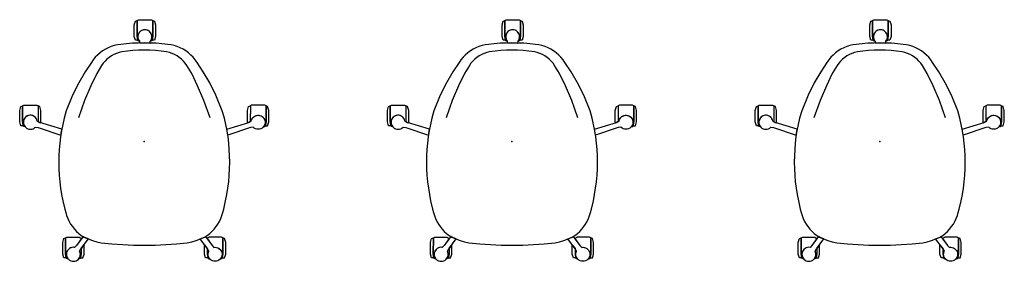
# Model space of a CAD drawing. Header units: metres. Extents: x -1.33 to 1.35, y -0.34 to 0.32.
import ezdxf

# ---------------------------------------------------------------- set-up
doc = ezdxf.new("R2010")
doc.units = ezdxf.units.M
doc.header["$MEASUREMENT"] = 0
doc.layers.get('0').update_dxf_attribs({"true_color": 0x000000})

# ---------------------------------------------------------------- blocks, each defined once
blk = doc.blocks.new('91398350-bda8-4a8c-9f3f-769e1e504399')
for points in [[(-0.8486, 0.2001, 0), (-0.8487, 0.2003, 0), (-0.8537, 0.2075, 0), (-0.8593, 0.2143, 0), (-0.8654, 0.2206, 0), (-0.8721, 0.2264, 0), (-0.8792, 0.2316, 0), (-0.8866, 0.2363, 0), (-0.8945, 0.2403, 0), (-0.9026, 0.2436, 0), (-0.911, 0.2463, 0), (-0.9196, 0.2482, 0), (-0.9283, 0.2495, 0), (-0.9443, 0.2512, 0), (-0.9603, 0.2525, 0), (-0.9763, 0.2532, 0), (-0.9924, 0.2535, 0), (-0.9924, 0.2535, 0), (-1.0085, 0.2532, 0), (-1.0245, 0.2525, 0), (-1.0405, 0.2512, 0), (-1.0565, 0.2495, 0), (-1.0565, 0.2495, 0), (-1.0652, 0.2482, 0), (-1.0738, 0.2463, 0), (-1.0822, 0.2436, 0), (-1.0903, 0.2403, 0), (-1.0982, 0.2363, 0), (-1.1056, 0.2316, 0), (-1.1127, 0.2264, 0), (-1.1194, 0.2206, 0), (-1.1255, 0.2143, 0), (-1.1311, 0.2075, 0), (-1.1361, 0.2003, 0), (-1.1362, 0.2001, 0), (-1.1529, 0.1744, 0), (-1.1705, 0.1453, 0), (-1.1873, 0.1116, 0), (-1.2047, 0.0688, 0), (-1.2103, 0.0486, 0), (-1.2104, 0.0484, 0), (-1.2142, 0.0317, 0), (-1.2175, 0.0148, 0), (-1.2202, -0.0021, 0), (-1.2222, -0.0191, 0), (-1.2237, -0.0362, 0), (-1.2246, -0.0533, 0), (-1.2249, -0.0704, 0), (-1.2249, -0.071, 0), (-1.2246, -0.0886, 0), (-1.2236, -0.1063, 0), (-1.2221, -0.1239, 0), (-1.2199, -0.1414, 0), (-1.217, -0.1588, 0), (-1.2136, -0.1761, 0), (-1.2086, -0.1983, 0), (-1.2057, -0.2078, 0), (-1.2057, -0.2079, 0), (-1.2034, -0.2161, 0), (-1.2004, -0.2241, 0), (-1.1968, -0.2318, 0), (-1.1926, -0.2392, 0), (-1.1878, -0.2462, 0), (-1.1825, -0.2528, 0), (-1.1766, -0.259, 0), (-1.1703, -0.2647, 0), (-1.1635, -0.2698, 0), (-1.1563, -0.2744, 0), (-1.145, -0.2793, 0), (-1.1333, -0.2836, 0), (-1.1215, -0.2873, 0), (-1.1094, -0.2902, 0), (-1.0802, -0.293, 0), (-1.051, -0.295, 0), (-1.0217, -0.2962, 0), (-0.9924, -0.2966, 0), (-0.9924, -0.2966, 0), (-0.9631, -0.2962, 0), (-0.9338, -0.295, 0), (-0.9046, -0.293, 0), (-0.8754, -0.2902, 0), (-0.8754, -0.2902, 0), (-0.8633, -0.2873, 0), (-0.8515, -0.2836, 0), (-0.8398, -0.2793, 0), (-0.8284, -0.2744, 0), (-0.8213, -0.2698, 0), (-0.8145, -0.2647, 0), (-0.8082, -0.259, 0), (-0.8023, -0.2528, 0), (-0.797, -0.2462, 0), (-0.7922, -0.2392, 0), (-0.788, -0.2318, 0), (-0.7844, -0.2241, 0), (-0.7814, -0.2161, 0), (-0.7791, -0.2079, 0), (-0.7762, -0.1983, 0), (-0.7712, -0.1761, 0), (-0.7678, -0.1588, 0), (-0.7649, -0.1414, 0), (-0.7627, -0.1239, 0), (-0.7612, -0.1063, 0), (-0.7602, -0.0886, 0), (-0.7599, -0.071, 0), (-0.7599, -0.0704, 0), (-0.7602, -0.0533, 0), (-0.7611, -0.0362, 0), (-0.7626, -0.0191, 0), (-0.7646, -0.0021, 0), (-0.7673, 0.0148, 0), (-0.7706, 0.0317, 0), (-0.7744, 0.0484, 0), (-0.7745, 0.0486, 0), (-0.7801, 0.0688, 0), (-0.7974, 0.1116, 0), (-0.8143, 0.1453, 0), (-0.8319, 0.1744, 0), (-0.8486, 0.2001, 0)], [(-0.8132, 0.0501, 0), (-0.8301, 0.0971, 0), (-0.8473, 0.1365, 0), (-0.8632, 0.1705, 0), (-0.8764, 0.1923, 0), (-0.8807, 0.1984, 0), (-0.8857, 0.2042, 0), (-0.8911, 0.2094, 0), (-0.897, 0.2142, 0), (-0.9033, 0.2183, 0), (-0.9099, 0.2219, 0), (-0.9169, 0.2249, 0), (-0.9241, 0.2272, 0), (-0.9315, 0.2288, 0), (-0.9466, 0.2311, 0), (-0.9618, 0.2327, 0), (-0.9771, 0.2337, 0), (-0.9924, 0.234, 0), (-1.0077, 0.2337, 0), (-1.023, 0.2327, 0), (-1.0382, 0.2311, 0), (-1.0533, 0.2288, 0), (-1.0607, 0.2272, 0), (-1.0679, 0.2249, 0), (-1.0748, 0.2219, 0), (-1.0815, 0.2183, 0), (-1.0878, 0.2142, 0), (-1.0937, 0.2094, 0), (-1.0991, 0.2042, 0), (-1.1041, 0.1984, 0), (-1.1084, 0.1923, 0), (-1.1216, 0.1705, 0), (-1.1375, 0.1365, 0), (-1.1547, 0.0971, 0), (-1.1716, 0.0501, 0)]]:
    blk.add_polyline3d(points)
blk = doc.blocks.new('2607562f-0e40-45d6-8343-63c94d6a8ee3')
for points in [[(-1.0051, 0.2533, 0), (-0.9924, 0.2535, 0), (-0.9924, 0.2535, 0), (-0.9762, 0.2532, 0), (-0.9761, 0.2532, 0), (-0.976, 0.258, 0), (-0.9739, 0.2611, 0), (-0.9724, 0.2645, 0), (-0.9717, 0.2682, 0), (-0.9717, 0.2719, 0), (-0.9724, 0.2756, 0), (-0.9738, 0.279, 0), (-0.9758, 0.2821, 0), (-0.9784, 0.2848, 0), (-0.9815, 0.2869, 0), (-0.9849, 0.2883, 0), (-0.9886, 0.2891, 0), (-0.9923, 0.2891, 0), (-0.996, 0.2884, 0), (-0.9994, 0.287, 0), (-1.0025, 0.285, 0), (-1.0052, 0.2823, 0), (-1.0073, 0.2793, 0), (-1.0087, 0.2758, 0), (-1.0095, 0.2721, 0), (-1.0095, 0.2684, 0), (-1.0088, 0.2647, 0), (-1.0074, 0.2613, 0), (-1.0053, 0.2582, 0), (-1.0051, 0.2533, 0)], [(-1.2195, 0.0026, 0), (-1.2167, 0.0192, 0), (-1.2767, 0.0375, 0), (-1.2834, 0.0408, 0), (-1.2844, 0.0445, 0), (-1.2861, 0.0479, 0), (-1.2885, 0.0509, 0), (-1.2914, 0.0534, 0), (-1.2947, 0.0552, 0), (-1.2983, 0.0563, 0), (-1.3021, 0.0567, 0), (-1.3058, 0.0564, 0), (-1.3094, 0.0553, 0), (-1.3127, 0.0535, 0), (-1.3156, 0.0512, 0), (-1.3179, 0.0483, 0), (-1.3197, 0.045, 0), (-1.3208, 0.0414, 0), (-1.3211, 0.0377, 0), (-1.3208, 0.034, 0), (-1.3197, 0.0304, 0), (-1.3179, 0.0272, 0), (-1.3156, 0.0243, 0), (-1.3127, 0.0219, 0), (-1.3094, 0.0202, 0), (-1.3058, 0.0191, 0), (-1.3021, 0.0187, 0), (-1.2984, 0.0191, 0), (-1.2948, 0.0202, 0), (-1.2916, 0.0219, 0), (-1.2887, 0.0243, 0), (-1.2812, 0.0232, 0), (-1.2195, 0.0026, 0)], [(-0.7653, 0.0026, 0), (-0.7681, 0.0192, 0), (-0.7081, 0.0375, 0), (-0.7014, 0.0408, 0), (-0.7004, 0.0445, 0), (-0.6987, 0.0479, 0), (-0.6963, 0.0509, 0), (-0.6934, 0.0534, 0), (-0.6901, 0.0552, 0), (-0.6864, 0.0563, 0), (-0.6827, 0.0567, 0), (-0.6789, 0.0564, 0), (-0.6754, 0.0553, 0), (-0.6721, 0.0535, 0), (-0.6692, 0.0512, 0), (-0.6669, 0.0483, 0), (-0.6651, 0.045, 0), (-0.664, 0.0414, 0), (-0.6637, 0.0377, 0), (-0.664, 0.034, 0), (-0.6651, 0.0304, 0), (-0.6669, 0.0272, 0), (-0.6692, 0.0243, 0), (-0.6721, 0.0219, 0), (-0.6754, 0.0202, 0), (-0.6789, 0.0191, 0), (-0.6827, 0.0187, 0), (-0.6864, 0.0191, 0), (-0.6899, 0.0202, 0), (-0.6932, 0.0219, 0), (-0.6961, 0.0243, 0), (-0.7036, 0.0232, 0), (-0.7653, 0.0026, 0)], [(-1.1442, -0.2796, 0), (-1.1563, -0.2744, 0), (-1.1589, -0.2729, 0), (-1.1767, -0.2974, 0), (-1.182, -0.3027, 0), (-1.1851, -0.3024, 0), (-1.1888, -0.3028, 0), (-1.1923, -0.3039, 0), (-1.1956, -0.3056, 0), (-1.1985, -0.308, 0), (-1.2009, -0.3109, 0), (-1.2026, -0.3141, 0), (-1.2037, -0.3177, 0), (-1.2041, -0.3214, 0), (-1.2037, -0.3251, 0), (-1.2026, -0.3287, 0), (-1.2009, -0.332, 0), (-1.1985, -0.3348, 0), (-1.1956, -0.3372, 0), (-1.1923, -0.339, 0), (-1.1888, -0.34, 0), (-1.1851, -0.3404, 0), (-1.1813, -0.34, 0), (-1.1778, -0.339, 0), (-1.1745, -0.3372, 0), (-1.1716, -0.3348, 0), (-1.1693, -0.332, 0), (-1.1675, -0.3287, 0), (-1.1664, -0.3251, 0), (-1.1661, -0.3214, 0), (-1.1663, -0.3185, 0), (-1.167, -0.3156, 0), (-1.1681, -0.3129, 0), (-1.1646, -0.3063, 0), (-1.1442, -0.2796, 0)], [(-0.8406, -0.2796, 0), (-0.8284, -0.2744, 0), (-0.8259, -0.2729, 0), (-0.8081, -0.2974, 0), (-0.8028, -0.3027, 0), (-0.7997, -0.3024, 0), (-0.796, -0.3028, 0), (-0.7925, -0.3039, 0), (-0.7892, -0.3056, 0), (-0.7863, -0.308, 0), (-0.7839, -0.3109, 0), (-0.7822, -0.3141, 0), (-0.7811, -0.3177, 0), (-0.7807, -0.3214, 0), (-0.7811, -0.3251, 0), (-0.7822, -0.3287, 0), (-0.7839, -0.332, 0), (-0.7863, -0.3348, 0), (-0.7892, -0.3372, 0), (-0.7925, -0.339, 0), (-0.796, -0.34, 0), (-0.7997, -0.3404, 0), (-0.8034, -0.34, 0), (-0.807, -0.339, 0), (-0.8103, -0.3372, 0), (-0.8132, -0.3348, 0), (-0.8155, -0.332, 0), (-0.8173, -0.3287, 0), (-0.8184, -0.3251, 0), (-0.8187, -0.3214, 0), (-0.8185, -0.3185, 0), (-0.8178, -0.3156, 0), (-0.8167, -0.3129, 0), (-0.8202, -0.3063, 0), (-0.8406, -0.2796, 0)]]:
    blk.add_polyline3d(points)
blk.add_point((-0.9924, -0.0146))
blk = doc.blocks.new('131cb4be-c231-409b-8c81-676a4a21ac2b')
for points in [[(0.9881, 0.2718, 0), (0.9898, 0.2609, 0), (0.9899, 0.2605, 0), (0.9836, 0.2606, 0), (0.9805, 0.271, 0), (0.9805, 0.3025, 0), (0.9836, 0.3129, 0), (0.9881, 0.3146, 0), (0.9881, 0.2718, 0)], [(0.9881, 0.2718, 0), (0.9881, 0.3146, 0), (0.9916, 0.3166, 0), (1.0272, 0.3166, 0), (1.0307, 0.3146, 0), (1.0307, 0.2719, 0), (1.0291, 0.2609, 0), (1.028, 0.2589, 0), (1.0252, 0.258, 0), (1.024, 0.258, 0), (1.026, 0.261, 0), (1.0275, 0.2643, 0), (1.0283, 0.2677, 0), (1.0284, 0.2713, 0), (1.0278, 0.2748, 0), (1.0266, 0.2782, 0), (1.0248, 0.2813, 0), (1.0225, 0.284, 0), (1.0197, 0.2862, 0), (1.0165, 0.2878, 0), (1.013, 0.2888, 0), (1.0095, 0.2892, 0), (1.0059, 0.2889, 0), (1.0025, 0.2879, 0), (0.9993, 0.2863, 0), (0.9965, 0.2841, 0), (0.9941, 0.2814, 0), (0.9923, 0.2784, 0), (0.991, 0.275, 0), (0.9905, 0.2715, 0), (0.9905, 0.2679, 0), (0.9913, 0.2644, 0), (0.9927, 0.2611, 0), (0.9947, 0.2582, 0), (0.9932, 0.2581, 0), (0.9909, 0.2589, 0), (0.9898, 0.2609, 0), (0.9881, 0.2718, 0)], [(1.0289, 0.2606, 0), (1.0291, 0.2609, 0), (1.0307, 0.2719, 0), (1.0307, 0.3146, 0), (1.0353, 0.3129, 0), (1.0384, 0.3025, 0), (1.0384, 0.271, 0), (1.0353, 0.2607, 0), (1.0289, 0.2606, 0)], [(0.6766, 0.0394, 0), (0.6782, 0.0285, 0), (0.6784, 0.0281, 0), (0.672, 0.0282, 0), (0.6689, 0.0386, 0), (0.6689, 0.0701, 0), (0.672, 0.0804, 0), (0.6766, 0.0821, 0), (0.6766, 0.0394, 0)], [(0.6782, 0.0285, 0), (0.6766, 0.0394, 0), (0.6766, 0.0821, 0), (0.68, 0.0841, 0), (0.7157, 0.0841, 0), (0.7192, 0.0821, 0), (0.7192, 0.0396, 0), (0.7166, 0.0408, 0), (0.7157, 0.0442, 0), (0.7142, 0.0474, 0), (0.7121, 0.0503, 0), (0.7096, 0.0527, 0), (0.7066, 0.0546, 0), (0.7033, 0.0559, 0), (0.6999, 0.0566, 0), (0.6963, 0.0567, 0), (0.6929, 0.056, 0), (0.6896, 0.0548, 0), (0.6865, 0.053, 0), (0.6839, 0.0506, 0), (0.6818, 0.0478, 0), (0.6802, 0.0447, 0), (0.6792, 0.0413, 0), (0.6789, 0.0378, 0), (0.6792, 0.0343, 0), (0.6801, 0.0309, 0), (0.6817, 0.0277, 0), (0.6838, 0.0249, 0), (0.6793, 0.0265, 0), (0.6782, 0.0285, 0)], [(0.7237, 0.0804, 0), (0.7192, 0.0821, 0), (0.7192, 0.0396, 0), (0.7233, 0.0375, 0), (0.7262, 0.0366, 0), (0.7268, 0.0385, 0), (0.7268, 0.0701, 0), (0.7237, 0.0804, 0)], [(1.2915, 0.0804, 0), (1.2961, 0.0821, 0), (1.296, 0.0396, 0), (1.2919, 0.0375, 0), (1.289, 0.0366, 0), (1.2884, 0.0385, 0), (1.2884, 0.0701, 0), (1.2915, 0.0804, 0)], [(1.337, 0.0285, 0), (1.3387, 0.0394, 0), (1.3387, 0.0821, 0), (1.3352, 0.0841, 0), (1.2995, 0.0841, 0), (1.2961, 0.0821, 0), (1.296, 0.0396, 0), (1.2986, 0.0408, 0), (1.2995, 0.0442, 0), (1.301, 0.0474, 0), (1.3031, 0.0503, 0), (1.3057, 0.0527, 0), (1.3086, 0.0546, 0), (1.3119, 0.0559, 0), (1.3153, 0.0566, 0), (1.3189, 0.0567, 0), (1.3223, 0.056, 0), (1.3256, 0.0548, 0), (1.3287, 0.053, 0), (1.3313, 0.0506, 0), (1.3334, 0.0478, 0), (1.335, 0.0447, 0), (1.336, 0.0413, 0), (1.3363, 0.0378, 0), (1.336, 0.0343, 0), (1.3351, 0.0309, 0), (1.3335, 0.0277, 0), (1.3314, 0.0249, 0), (1.3359, 0.0265, 0), (1.337, 0.0285, 0)], [(1.3387, 0.0394, 0), (1.337, 0.0285, 0), (1.3368, 0.0281, 0), (1.3432, 0.0282, 0), (1.3463, 0.0386, 0), (1.3463, 0.0701, 0), (1.3432, 0.0804, 0), (1.3387, 0.0821, 0), (1.3387, 0.0394, 0)], [(0.7936, -0.3198, 0), (0.7953, -0.3307, 0), (0.7955, -0.3311, 0), (0.7891, -0.331, 0), (0.786, -0.3206, 0), (0.786, -0.2891, 0), (0.7891, -0.2787, 0), (0.7937, -0.277, 0), (0.7936, -0.3198, 0)], [(0.7936, -0.3198, 0), (0.7937, -0.277, 0), (0.7971, -0.275, 0), (0.8313, -0.275, 0), (0.8317, -0.2753, 0), (0.8369, -0.2787, 0), (0.8233, -0.2974, 0), (0.818, -0.3027, 0), (0.8144, -0.3024, 0), (0.8108, -0.3029, 0), (0.8074, -0.304, 0), (0.8042, -0.3057, 0), (0.8014, -0.3081, 0), (0.7992, -0.3108, 0), (0.7974, -0.314, 0), (0.7964, -0.3175, 0), (0.796, -0.3211, 0), (0.7962, -0.3247, 0), (0.7972, -0.3281, 0), (0.7988, -0.3314, 0), (0.8009, -0.3343, 0), (0.7964, -0.3327, 0), (0.7953, -0.3307, 0), (0.7936, -0.3198, 0)], [(1.2216, -0.3198, 0), (1.2216, -0.277, 0), (1.2181, -0.275, 0), (1.1839, -0.275, 0), (1.1835, -0.2753, 0), (1.1783, -0.2787, 0), (1.1919, -0.2974, 0), (1.1972, -0.3027, 0), (1.2008, -0.3024, 0), (1.2044, -0.3029, 0), (1.2078, -0.304, 0), (1.211, -0.3057, 0), (1.2138, -0.3081, 0), (1.2161, -0.3108, 0), (1.2178, -0.314, 0), (1.2188, -0.3175, 0), (1.2193, -0.3211, 0), (1.219, -0.3247, 0), (1.218, -0.3281, 0), (1.2164, -0.3314, 0), (1.2143, -0.3343, 0), (1.2188, -0.3327, 0), (1.2199, -0.3307, 0), (1.2216, -0.3198, 0)], [(1.2216, -0.3198, 0), (1.2199, -0.3307, 0), (1.2197, -0.3311, 0), (1.2261, -0.331, 0), (1.2292, -0.3206, 0), (1.2292, -0.2891, 0), (1.2261, -0.2787, 0), (1.2216, -0.277, 0), (1.2216, -0.3198, 0)], [(0.8363, -0.3052, 0), (0.8363, -0.3197, 0), (0.8346, -0.3307, 0), (0.8335, -0.3327, 0), (0.829, -0.3342, 0), (0.8313, -0.3312, 0), (0.8329, -0.3277, 0), (0.8338, -0.324, 0), (0.8339, -0.3202, 0), (0.8333, -0.3165, 0), (0.8319, -0.3129, 0), (0.8354, -0.3063, 0), (0.8363, -0.3052, 0)], [(0.8363, -0.3197, 0), (0.8346, -0.3307, 0), (0.8344, -0.331, 0), (0.8408, -0.3309, 0), (0.8439, -0.3206, 0), (0.8439, -0.2952, 0), (0.8363, -0.3052, 0), (0.8363, -0.3197, 0)], [(1.179, -0.3197, 0), (1.1806, -0.3307, 0), (1.1808, -0.331, 0), (1.1744, -0.3309, 0), (1.1713, -0.3206, 0), (1.1713, -0.2952, 0), (1.179, -0.3052, 0), (1.179, -0.3197, 0)], [(1.179, -0.3052, 0), (1.179, -0.3197, 0), (1.1806, -0.3307, 0), (1.1817, -0.3327, 0), (1.1862, -0.3342, 0), (1.184, -0.3312, 0), (1.1823, -0.3277, 0), (1.1814, -0.324, 0), (1.1813, -0.3202, 0), (1.1819, -0.3165, 0), (1.1833, -0.3129, 0), (1.1798, -0.3063, 0), (1.179, -0.3052, 0)]]:
    blk.add_polyline3d(points)
blk = doc.blocks.new('6b4114d7-d7b9-4441-92bf-4851b81ba0e8')
for points in [[(-1.0119, 0.2718, 0), (-1.0102, 0.2609, 0), (-1.0101, 0.2605, 0), (-1.0164, 0.2606, 0), (-1.0195, 0.271, 0), (-1.0195, 0.3025, 0), (-1.0164, 0.3129, 0), (-1.0119, 0.3146, 0), (-1.0119, 0.2718, 0)], [(-1.0119, 0.2718, 0), (-1.0119, 0.3146, 0), (-1.0084, 0.3166, 0), (-0.9728, 0.3166, 0), (-0.9693, 0.3146, 0), (-0.9693, 0.2719, 0), (-0.9709, 0.2609, 0), (-0.972, 0.2589, 0), (-0.9748, 0.258, 0), (-0.976, 0.258, 0), (-0.974, 0.261, 0), (-0.9725, 0.2643, 0), (-0.9717, 0.2677, 0), (-0.9716, 0.2713, 0), (-0.9722, 0.2748, 0), (-0.9734, 0.2782, 0), (-0.9752, 0.2813, 0), (-0.9775, 0.284, 0), (-0.9803, 0.2862, 0), (-0.9835, 0.2878, 0), (-0.987, 0.2888, 0), (-0.9905, 0.2892, 0), (-0.9941, 0.2889, 0), (-0.9975, 0.2879, 0), (-1.0007, 0.2863, 0), (-1.0035, 0.2841, 0), (-1.0059, 0.2814, 0), (-1.0077, 0.2784, 0), (-1.009, 0.275, 0), (-1.0095, 0.2715, 0), (-1.0095, 0.2679, 0), (-1.0087, 0.2644, 0), (-1.0073, 0.2611, 0), (-1.0053, 0.2582, 0), (-1.0068, 0.2581, 0), (-1.0091, 0.2589, 0), (-1.0102, 0.2609, 0), (-1.0119, 0.2718, 0)], [(-0.9711, 0.2606, 0), (-0.9709, 0.2609, 0), (-0.9693, 0.2719, 0), (-0.9693, 0.3146, 0), (-0.9647, 0.3129, 0), (-0.9616, 0.3025, 0), (-0.9616, 0.271, 0), (-0.9647, 0.2607, 0), (-0.9711, 0.2606, 0)], [(-1.3234, 0.0394, 0), (-1.3218, 0.0285, 0), (-1.3216, 0.0281, 0), (-1.328, 0.0282, 0), (-1.3311, 0.0386, 0), (-1.3311, 0.0701, 0), (-1.328, 0.0804, 0), (-1.3234, 0.0821, 0), (-1.3234, 0.0394, 0)], [(-1.3218, 0.0285, 0), (-1.3234, 0.0394, 0), (-1.3234, 0.0821, 0), (-1.32, 0.0841, 0), (-1.2843, 0.0841, 0), (-1.2808, 0.0821, 0), (-1.2808, 0.0396, 0), (-1.2834, 0.0408, 0), (-1.2843, 0.0442, 0), (-1.2858, 0.0474, 0), (-1.2879, 0.0503, 0), (-1.2904, 0.0527, 0), (-1.2934, 0.0546, 0), (-1.2967, 0.0559, 0), (-1.3001, 0.0566, 0), (-1.3037, 0.0567, 0), (-1.3071, 0.056, 0), (-1.3104, 0.0548, 0), (-1.3135, 0.053, 0), (-1.3161, 0.0506, 0), (-1.3182, 0.0478, 0), (-1.3198, 0.0447, 0), (-1.3208, 0.0413, 0), (-1.3211, 0.0378, 0), (-1.3208, 0.0343, 0), (-1.3199, 0.0309, 0), (-1.3183, 0.0277, 0), (-1.3162, 0.0249, 0), (-1.3207, 0.0265, 0), (-1.3218, 0.0285, 0)], [(-1.2763, 0.0804, 0), (-1.2808, 0.0821, 0), (-1.2808, 0.0396, 0), (-1.2767, 0.0375, 0), (-1.2738, 0.0366, 0), (-1.2732, 0.0385, 0), (-1.2732, 0.0701, 0), (-1.2763, 0.0804, 0)], [(-0.7085, 0.0804, 0), (-0.7039, 0.0821, 0), (-0.704, 0.0396, 0), (-0.7081, 0.0375, 0), (-0.711, 0.0366, 0), (-0.7116, 0.0385, 0), (-0.7116, 0.0701, 0), (-0.7085, 0.0804, 0)], [(-0.663, 0.0285, 0), (-0.6613, 0.0394, 0), (-0.6613, 0.0821, 0), (-0.6648, 0.0841, 0), (-0.7005, 0.0841, 0), (-0.7039, 0.0821, 0), (-0.704, 0.0396, 0), (-0.7014, 0.0408, 0), (-0.7005, 0.0442, 0), (-0.699, 0.0474, 0), (-0.6969, 0.0503, 0), (-0.6943, 0.0527, 0), (-0.6914, 0.0546, 0), (-0.6881, 0.0559, 0), (-0.6847, 0.0566, 0), (-0.6811, 0.0567, 0), (-0.6777, 0.056, 0), (-0.6744, 0.0548, 0), (-0.6713, 0.053, 0), (-0.6687, 0.0506, 0), (-0.6666, 0.0478, 0), (-0.665, 0.0447, 0), (-0.664, 0.0413, 0), (-0.6637, 0.0378, 0), (-0.664, 0.0343, 0), (-0.6649, 0.0309, 0), (-0.6665, 0.0277, 0), (-0.6686, 0.0249, 0), (-0.6641, 0.0265, 0), (-0.663, 0.0285, 0)], [(-0.6613, 0.0394, 0), (-0.663, 0.0285, 0), (-0.6632, 0.0281, 0), (-0.6568, 0.0282, 0), (-0.6537, 0.0386, 0), (-0.6537, 0.0701, 0), (-0.6568, 0.0804, 0), (-0.6613, 0.0821, 0), (-0.6613, 0.0394, 0)], [(-1.2064, -0.3198, 0), (-1.2047, -0.3307, 0), (-1.2045, -0.3311, 0), (-1.2109, -0.331, 0), (-1.214, -0.3206, 0), (-1.214, -0.2891, 0), (-1.2109, -0.2787, 0), (-1.2063, -0.277, 0), (-1.2064, -0.3198, 0)], [(-1.2064, -0.3198, 0), (-1.2063, -0.277, 0), (-1.2029, -0.275, 0), (-1.1687, -0.275, 0), (-1.1683, -0.2753, 0), (-1.1631, -0.2787, 0), (-1.1767, -0.2974, 0), (-1.182, -0.3027, 0), (-1.1856, -0.3024, 0), (-1.1892, -0.3029, 0), (-1.1926, -0.304, 0), (-1.1958, -0.3057, 0), (-1.1986, -0.3081, 0), (-1.2008, -0.3108, 0), (-1.2026, -0.314, 0), (-1.2036, -0.3175, 0), (-1.204, -0.3211, 0), (-1.2038, -0.3247, 0), (-1.2028, -0.3281, 0), (-1.2012, -0.3314, 0), (-1.1991, -0.3343, 0), (-1.2036, -0.3327, 0), (-1.2047, -0.3307, 0), (-1.2064, -0.3198, 0)], [(-0.7784, -0.3198, 0), (-0.7784, -0.277, 0), (-0.7819, -0.275, 0), (-0.8161, -0.275, 0), (-0.8165, -0.2753, 0), (-0.8217, -0.2787, 0), (-0.8081, -0.2974, 0), (-0.8028, -0.3027, 0), (-0.7992, -0.3024, 0), (-0.7956, -0.3029, 0), (-0.7922, -0.304, 0), (-0.789, -0.3057, 0), (-0.7862, -0.3081, 0), (-0.7839, -0.3108, 0), (-0.7822, -0.314, 0), (-0.7812, -0.3175, 0), (-0.7807, -0.3211, 0), (-0.781, -0.3247, 0), (-0.782, -0.3281, 0), (-0.7836, -0.3314, 0), (-0.7857, -0.3343, 0), (-0.7812, -0.3327, 0), (-0.7801, -0.3307, 0), (-0.7784, -0.3198, 0)], [(-0.7784, -0.3198, 0), (-0.7801, -0.3307, 0), (-0.7803, -0.3311, 0), (-0.7739, -0.331, 0), (-0.7708, -0.3206, 0), (-0.7708, -0.2891, 0), (-0.7739, -0.2787, 0), (-0.7784, -0.277, 0), (-0.7784, -0.3198, 0)], [(-1.1637, -0.3052, 0), (-1.1637, -0.3197, 0), (-1.1654, -0.3307, 0), (-1.1665, -0.3327, 0), (-1.171, -0.3342, 0), (-1.1687, -0.3312, 0), (-1.1671, -0.3277, 0), (-1.1662, -0.324, 0), (-1.1661, -0.3202, 0), (-1.1667, -0.3165, 0), (-1.1681, -0.3129, 0), (-1.1646, -0.3063, 0), (-1.1637, -0.3052, 0)], [(-1.1637, -0.3197, 0), (-1.1654, -0.3307, 0), (-1.1656, -0.331, 0), (-1.1592, -0.3309, 0), (-1.1561, -0.3206, 0), (-1.1561, -0.2952, 0), (-1.1637, -0.3052, 0), (-1.1637, -0.3197, 0)], [(-0.821, -0.3197, 0), (-0.8194, -0.3307, 0), (-0.8192, -0.331, 0), (-0.8256, -0.3309, 0), (-0.8287, -0.3206, 0), (-0.8287, -0.2952, 0), (-0.821, -0.3052, 0), (-0.821, -0.3197, 0)], [(-0.821, -0.3052, 0), (-0.821, -0.3197, 0), (-0.8194, -0.3307, 0), (-0.8183, -0.3327, 0), (-0.8138, -0.3342, 0), (-0.816, -0.3312, 0), (-0.8177, -0.3277, 0), (-0.8186, -0.324, 0), (-0.8187, -0.3202, 0), (-0.8181, -0.3165, 0), (-0.8167, -0.3129, 0), (-0.8202, -0.3063, 0), (-0.821, -0.3052, 0)]]:
    blk.add_polyline3d(points)
blk.add_point((-0.9924, -0.0146))
blk = doc.blocks.new('59afa0a6-bbf7-4082-bfac-d286f139b1a4')
for points in [[(-0.0119, 0.2718, 0), (-0.0102, 0.2609, 0), (-0.0101, 0.2605, 0), (-0.0164, 0.2606, 0), (-0.0195, 0.271, 0), (-0.0195, 0.3025, 0), (-0.0164, 0.3129, 0), (-0.0119, 0.3146, 0), (-0.0119, 0.2718, 0)], [(-0.0119, 0.2718, 0), (-0.0119, 0.3146, 0), (-0.0084, 0.3166, 0), (0.0272, 0.3166, 0), (0.0307, 0.3146, 0), (0.0307, 0.2719, 0), (0.0291, 0.2609, 0), (0.028, 0.2589, 0), (0.0252, 0.258, 0), (0.024, 0.258, 0), (0.026, 0.261, 0), (0.0275, 0.2643, 0), (0.0283, 0.2677, 0), (0.0284, 0.2713, 0), (0.0278, 0.2748, 0), (0.0266, 0.2782, 0), (0.0248, 0.2813, 0), (0.0225, 0.284, 0), (0.0197, 0.2862, 0), (0.0165, 0.2878, 0), (0.013, 0.2888, 0), (0.0095, 0.2892, 0), (0.0059, 0.2889, 0), (0.0025, 0.2879, 0), (-0.0007, 0.2863, 0), (-0.0035, 0.2841, 0), (-0.0059, 0.2814, 0), (-0.0077, 0.2784, 0), (-0.009, 0.275, 0), (-0.0095, 0.2715, 0), (-0.0095, 0.2679, 0), (-0.0087, 0.2644, 0), (-0.0073, 0.2611, 0), (-0.0053, 0.2582, 0), (-0.0068, 0.2581, 0), (-0.0091, 0.2589, 0), (-0.0102, 0.2609, 0), (-0.0119, 0.2718, 0)], [(0.0289, 0.2606, 0), (0.0291, 0.2609, 0), (0.0307, 0.2719, 0), (0.0307, 0.3146, 0), (0.0353, 0.3129, 0), (0.0384, 0.3025, 0), (0.0384, 0.271, 0), (0.0353, 0.2607, 0), (0.0289, 0.2606, 0)], [(0.1514, 0.2001, 0), (0.1513, 0.2003, 0), (0.1463, 0.2075, 0), (0.1407, 0.2143, 0), (0.1346, 0.2206, 0), (0.1279, 0.2264, 0), (0.1208, 0.2316, 0), (0.1134, 0.2363, 0), (0.1055, 0.2403, 0), (0.0974, 0.2436, 0), (0.089, 0.2463, 0), (0.0804, 0.2482, 0), (0.0717, 0.2495, 0), (0.0557, 0.2512, 0), (0.0397, 0.2525, 0), (0.0237, 0.2532, 0), (0.0076, 0.2535, 0), (0.0076, 0.2535, 0), (-0.0085, 0.2532, 0), (-0.0245, 0.2525, 0), (-0.0405, 0.2512, 0), (-0.0565, 0.2495, 0), (-0.0565, 0.2495, 0), (-0.0652, 0.2482, 0), (-0.0738, 0.2463, 0), (-0.0822, 0.2436, 0), (-0.0903, 0.2403, 0), (-0.0982, 0.2363, 0), (-0.1056, 0.2316, 0), (-0.1127, 0.2264, 0), (-0.1194, 0.2206, 0), (-0.1255, 0.2143, 0), (-0.1311, 0.2075, 0), (-0.1361, 0.2003, 0), (-0.1362, 0.2001, 0), (-0.1529, 0.1744, 0), (-0.1705, 0.1453, 0), (-0.1873, 0.1116, 0), (-0.2047, 0.0688, 0), (-0.2103, 0.0486, 0), (-0.2104, 0.0484, 0), (-0.2142, 0.0317, 0), (-0.2175, 0.0148, 0), (-0.2202, -0.0021, 0), (-0.2222, -0.0191, 0), (-0.2237, -0.0362, 0), (-0.2246, -0.0533, 0), (-0.2249, -0.0704, 0), (-0.2249, -0.071, 0), (-0.2246, -0.0886, 0), (-0.2236, -0.1063, 0), (-0.2221, -0.1239, 0), (-0.2199, -0.1414, 0), (-0.217, -0.1588, 0), (-0.2136, -0.1761, 0), (-0.2086, -0.1983, 0), (-0.2057, -0.2078, 0), (-0.2057, -0.2079, 0), (-0.2034, -0.2161, 0), (-0.2004, -0.2241, 0), (-0.1968, -0.2318, 0), (-0.1926, -0.2392, 0), (-0.1878, -0.2462, 0), (-0.1825, -0.2528, 0), (-0.1766, -0.259, 0), (-0.1703, -0.2647, 0), (-0.1635, -0.2698, 0), (-0.1563, -0.2744, 0), (-0.145, -0.2793, 0), (-0.1333, -0.2836, 0), (-0.1215, -0.2873, 0), (-0.1094, -0.2902, 0), (-0.0802, -0.293, 0), (-0.051, -0.295, 0), (-0.0217, -0.2962, 0), (0.0076, -0.2966, 0), (0.0076, -0.2966, 0), (0.0369, -0.2962, 0), (0.0662, -0.295, 0), (0.0954, -0.293, 0), (0.1246, -0.2902, 0), (0.1246, -0.2902, 0), (0.1367, -0.2873, 0), (0.1485, -0.2836, 0), (0.1602, -0.2793, 0), (0.1716, -0.2744, 0), (0.1787, -0.2698, 0), (0.1855, -0.2647, 0), (0.1918, -0.259, 0), (0.1977, -0.2528, 0), (0.203, -0.2462, 0), (0.2078, -0.2392, 0), (0.212, -0.2318, 0), (0.2156, -0.2241, 0), (0.2186, -0.2161, 0), (0.2209, -0.2079, 0), (0.2238, -0.1983, 0), (0.2288, -0.1761, 0), (0.2322, -0.1588, 0), (0.2351, -0.1414, 0), (0.2373, -0.1239, 0), (0.2388, -0.1063, 0), (0.2398, -0.0886, 0), (0.2401, -0.071, 0), (0.2401, -0.0704, 0), (0.2398, -0.0533, 0), (0.2389, -0.0362, 0), (0.2374, -0.0191, 0), (0.2354, -0.0021, 0), (0.2327, 0.0148, 0), (0.2294, 0.0317, 0), (0.2256, 0.0484, 0), (0.2255, 0.0486, 0), (0.2199, 0.0688, 0), (0.2026, 0.1116, 0), (0.1857, 0.1453, 0), (0.1681, 0.1744, 0), (0.1514, 0.2001, 0)], [(0.1868, 0.0501, 0), (0.1699, 0.0971, 0), (0.1527, 0.1365, 0), (0.1368, 0.1705, 0), (0.1236, 0.1923, 0), (0.1193, 0.1984, 0), (0.1143, 0.2042, 0), (0.1089, 0.2094, 0), (0.103, 0.2142, 0), (0.0967, 0.2183, 0), (0.0901, 0.2219, 0), (0.0831, 0.2249, 0), (0.0759, 0.2272, 0), (0.0685, 0.2288, 0), (0.0534, 0.2311, 0), (0.0382, 0.2327, 0), (0.0229, 0.2337, 0), (0.0076, 0.234, 0), (-0.0077, 0.2337, 0), (-0.023, 0.2327, 0), (-0.0382, 0.2311, 0), (-0.0533, 0.2288, 0), (-0.0607, 0.2272, 0), (-0.0679, 0.2249, 0), (-0.0748, 0.2219, 0), (-0.0815, 0.2183, 0), (-0.0878, 0.2142, 0), (-0.0937, 0.2094, 0), (-0.0991, 0.2042, 0), (-0.1041, 0.1984, 0), (-0.1084, 0.1923, 0), (-0.1216, 0.1705, 0), (-0.1375, 0.1365, 0), (-0.1547, 0.0971, 0), (-0.1716, 0.0501, 0)], [(-0.3234, 0.0394, 0), (-0.3218, 0.0285, 0), (-0.3216, 0.0281, 0), (-0.328, 0.0282, 0), (-0.3311, 0.0386, 0), (-0.3311, 0.0701, 0), (-0.328, 0.0804, 0), (-0.3234, 0.0821, 0), (-0.3234, 0.0394, 0)], [(-0.3218, 0.0285, 0), (-0.3234, 0.0394, 0), (-0.3234, 0.0821, 0), (-0.32, 0.0841, 0), (-0.2843, 0.0841, 0), (-0.2808, 0.0821, 0), (-0.2808, 0.0396, 0), (-0.2834, 0.0408, 0), (-0.2843, 0.0442, 0), (-0.2858, 0.0474, 0), (-0.2879, 0.0503, 0), (-0.2904, 0.0527, 0), (-0.2934, 0.0546, 0), (-0.2967, 0.0559, 0), (-0.3001, 0.0566, 0), (-0.3037, 0.0567, 0), (-0.3071, 0.056, 0), (-0.3104, 0.0548, 0), (-0.3135, 0.053, 0), (-0.3161, 0.0506, 0), (-0.3182, 0.0478, 0), (-0.3198, 0.0447, 0), (-0.3208, 0.0413, 0), (-0.3211, 0.0378, 0), (-0.3208, 0.0343, 0), (-0.3199, 0.0309, 0), (-0.3183, 0.0277, 0), (-0.3162, 0.0249, 0), (-0.3207, 0.0265, 0), (-0.3218, 0.0285, 0)], [(-0.2763, 0.0804, 0), (-0.2808, 0.0821, 0), (-0.2808, 0.0396, 0), (-0.2767, 0.0375, 0), (-0.2738, 0.0366, 0), (-0.2732, 0.0385, 0), (-0.2732, 0.0701, 0), (-0.2763, 0.0804, 0)], [(0.2915, 0.0804, 0), (0.2961, 0.0821, 0), (0.296, 0.0396, 0), (0.2919, 0.0375, 0), (0.289, 0.0366, 0), (0.2884, 0.0385, 0), (0.2884, 0.0701, 0), (0.2915, 0.0804, 0)], [(0.337, 0.0285, 0), (0.3387, 0.0394, 0), (0.3387, 0.0821, 0), (0.3352, 0.0841, 0), (0.2995, 0.0841, 0), (0.2961, 0.0821, 0), (0.296, 0.0396, 0), (0.2986, 0.0408, 0), (0.2995, 0.0442, 0), (0.301, 0.0474, 0), (0.3031, 0.0503, 0), (0.3057, 0.0527, 0), (0.3086, 0.0546, 0), (0.3119, 0.0559, 0), (0.3153, 0.0566, 0), (0.3189, 0.0567, 0), (0.3223, 0.056, 0), (0.3256, 0.0548, 0), (0.3287, 0.053, 0), (0.3313, 0.0506, 0), (0.3334, 0.0478, 0), (0.335, 0.0447, 0), (0.336, 0.0413, 0), (0.3363, 0.0378, 0), (0.336, 0.0343, 0), (0.3351, 0.0309, 0), (0.3335, 0.0277, 0), (0.3314, 0.0249, 0), (0.3359, 0.0265, 0), (0.337, 0.0285, 0)], [(0.3387, 0.0394, 0), (0.337, 0.0285, 0), (0.3368, 0.0281, 0), (0.3432, 0.0282, 0), (0.3463, 0.0386, 0), (0.3463, 0.0701, 0), (0.3432, 0.0804, 0), (0.3387, 0.0821, 0), (0.3387, 0.0394, 0)], [(-0.2064, -0.3198, 0), (-0.2047, -0.3307, 0), (-0.2045, -0.3311, 0), (-0.2109, -0.331, 0), (-0.214, -0.3206, 0), (-0.214, -0.2891, 0), (-0.2109, -0.2787, 0), (-0.2063, -0.277, 0), (-0.2064, -0.3198, 0)], [(-0.2064, -0.3198, 0), (-0.2063, -0.277, 0), (-0.2029, -0.275, 0), (-0.1687, -0.275, 0), (-0.1683, -0.2753, 0), (-0.1631, -0.2787, 0), (-0.1767, -0.2974, 0), (-0.182, -0.3027, 0), (-0.1856, -0.3024, 0), (-0.1892, -0.3029, 0), (-0.1926, -0.304, 0), (-0.1958, -0.3057, 0), (-0.1986, -0.3081, 0), (-0.2008, -0.3108, 0), (-0.2026, -0.314, 0), (-0.2036, -0.3175, 0), (-0.204, -0.3211, 0), (-0.2038, -0.3247, 0), (-0.2028, -0.3281, 0), (-0.2012, -0.3314, 0), (-0.1991, -0.3343, 0), (-0.2036, -0.3327, 0), (-0.2047, -0.3307, 0), (-0.2064, -0.3198, 0)], [(0.2216, -0.3198, 0), (0.2216, -0.277, 0), (0.2181, -0.275, 0), (0.1839, -0.275, 0), (0.1835, -0.2753, 0), (0.1783, -0.2787, 0), (0.1919, -0.2974, 0), (0.1972, -0.3027, 0), (0.2008, -0.3024, 0), (0.2044, -0.3029, 0), (0.2078, -0.304, 0), (0.211, -0.3057, 0), (0.2138, -0.3081, 0), (0.2161, -0.3108, 0), (0.2178, -0.314, 0), (0.2188, -0.3175, 0), (0.2193, -0.3211, 0), (0.219, -0.3247, 0), (0.218, -0.3281, 0), (0.2164, -0.3314, 0), (0.2143, -0.3343, 0), (0.2188, -0.3327, 0), (0.2199, -0.3307, 0), (0.2216, -0.3198, 0)], [(0.2216, -0.3198, 0), (0.2199, -0.3307, 0), (0.2197, -0.3311, 0), (0.2261, -0.331, 0), (0.2292, -0.3206, 0), (0.2292, -0.2891, 0), (0.2261, -0.2787, 0), (0.2216, -0.277, 0), (0.2216, -0.3198, 0)], [(-0.1637, -0.3052, 0), (-0.1637, -0.3197, 0), (-0.1654, -0.3307, 0), (-0.1665, -0.3327, 0), (-0.171, -0.3342, 0), (-0.1687, -0.3312, 0), (-0.1671, -0.3277, 0), (-0.1662, -0.324, 0), (-0.1661, -0.3202, 0), (-0.1667, -0.3165, 0), (-0.1681, -0.3129, 0), (-0.1646, -0.3063, 0), (-0.1637, -0.3052, 0)], [(-0.1637, -0.3197, 0), (-0.1654, -0.3307, 0), (-0.1656, -0.331, 0), (-0.1592, -0.3309, 0), (-0.1561, -0.3206, 0), (-0.1561, -0.2952, 0), (-0.1637, -0.3052, 0), (-0.1637, -0.3197, 0)], [(0.179, -0.3197, 0), (0.1806, -0.3307, 0), (0.1808, -0.331, 0), (0.1744, -0.3309, 0), (0.1713, -0.3206, 0), (0.1713, -0.2952, 0), (0.179, -0.3052, 0), (0.179, -0.3197, 0)], [(0.179, -0.3052, 0), (0.179, -0.3197, 0), (0.1806, -0.3307, 0), (0.1817, -0.3327, 0), (0.1862, -0.3342, 0), (0.184, -0.3312, 0), (0.1823, -0.3277, 0), (0.1814, -0.324, 0), (0.1813, -0.3202, 0), (0.1819, -0.3165, 0), (0.1833, -0.3129, 0), (0.1798, -0.3063, 0), (0.179, -0.3052, 0)]]:
    blk.add_polyline3d(points)
blk = doc.blocks.new('2c97a278-9fe0-4669-b5cc-b8c74f2872dd')
for points in [[(0.9949, 0.2533, 0), (1.0076, 0.2535, 0), (1.0076, 0.2535, 0), (1.0238, 0.2532, 0), (1.0239, 0.2532, 0), (1.024, 0.258, 0), (1.0261, 0.2611, 0), (1.0276, 0.2645, 0), (1.0283, 0.2682, 0), (1.0283, 0.2719, 0), (1.0276, 0.2756, 0), (1.0262, 0.279, 0), (1.0242, 0.2821, 0), (1.0216, 0.2848, 0), (1.0185, 0.2869, 0), (1.0151, 0.2883, 0), (1.0114, 0.2891, 0), (1.0077, 0.2891, 0), (1.004, 0.2884, 0), (1.0006, 0.287, 0), (0.9975, 0.285, 0), (0.9948, 0.2823, 0), (0.9927, 0.2793, 0), (0.9913, 0.2758, 0), (0.9905, 0.2721, 0), (0.9905, 0.2684, 0), (0.9912, 0.2647, 0), (0.9926, 0.2613, 0), (0.9947, 0.2582, 0), (0.9949, 0.2533, 0)], [(1.1514, 0.2001, 0), (1.1513, 0.2003, 0), (1.1463, 0.2075, 0), (1.1407, 0.2143, 0), (1.1346, 0.2206, 0), (1.1279, 0.2264, 0), (1.1208, 0.2316, 0), (1.1134, 0.2363, 0), (1.1055, 0.2403, 0), (1.0974, 0.2436, 0), (1.089, 0.2463, 0), (1.0804, 0.2482, 0), (1.0717, 0.2495, 0), (1.0557, 0.2512, 0), (1.0397, 0.2525, 0), (1.0237, 0.2532, 0), (1.0076, 0.2535, 0), (1.0076, 0.2535, 0), (0.9915, 0.2532, 0), (0.9755, 0.2525, 0), (0.9595, 0.2512, 0), (0.9435, 0.2495, 0), (0.9435, 0.2495, 0), (0.9348, 0.2482, 0), (0.9262, 0.2463, 0), (0.9178, 0.2436, 0), (0.9097, 0.2403, 0), (0.9018, 0.2363, 0), (0.8944, 0.2316, 0), (0.8873, 0.2264, 0), (0.8806, 0.2206, 0), (0.8745, 0.2143, 0), (0.8689, 0.2075, 0), (0.8639, 0.2003, 0), (0.8638, 0.2001, 0), (0.8471, 0.1744, 0), (0.8295, 0.1453, 0), (0.8127, 0.1116, 0), (0.7953, 0.0688, 0), (0.7897, 0.0486, 0), (0.7896, 0.0484, 0), (0.7858, 0.0317, 0), (0.7825, 0.0148, 0), (0.7798, -0.0021, 0), (0.7778, -0.0191, 0), (0.7763, -0.0362, 0), (0.7754, -0.0533, 0), (0.7751, -0.0704, 0), (0.7751, -0.071, 0), (0.7754, -0.0886, 0), (0.7764, -0.1063, 0), (0.7779, -0.1239, 0), (0.7801, -0.1414, 0), (0.783, -0.1588, 0), (0.7864, -0.1761, 0), (0.7914, -0.1983, 0), (0.7943, -0.2078, 0), (0.7943, -0.2079, 0), (0.7966, -0.2161, 0), (0.7996, -0.2241, 0), (0.8032, -0.2318, 0), (0.8074, -0.2392, 0), (0.8122, -0.2462, 0), (0.8175, -0.2528, 0), (0.8234, -0.259, 0), (0.8297, -0.2647, 0), (0.8365, -0.2698, 0), (0.8437, -0.2744, 0), (0.855, -0.2793, 0), (0.8667, -0.2836, 0), (0.8785, -0.2873, 0), (0.8906, -0.2902, 0), (0.9198, -0.293, 0), (0.949, -0.295, 0), (0.9783, -0.2962, 0), (1.0076, -0.2966, 0), (1.0076, -0.2966, 0), (1.0369, -0.2962, 0), (1.0662, -0.295, 0), (1.0954, -0.293, 0), (1.1246, -0.2902, 0), (1.1246, -0.2902, 0), (1.1367, -0.2873, 0), (1.1485, -0.2836, 0), (1.1602, -0.2793, 0), (1.1716, -0.2744, 0), (1.1787, -0.2698, 0), (1.1855, -0.2647, 0), (1.1918, -0.259, 0), (1.1977, -0.2528, 0), (1.203, -0.2462, 0), (1.2078, -0.2392, 0), (1.212, -0.2318, 0), (1.2156, -0.2241, 0), (1.2186, -0.2161, 0), (1.2209, -0.2079, 0), (1.2238, -0.1983, 0), (1.2288, -0.1761, 0), (1.2322, -0.1588, 0), (1.2351, -0.1414, 0), (1.2373, -0.1239, 0), (1.2388, -0.1063, 0), (1.2398, -0.0886, 0), (1.2401, -0.071, 0), (1.2401, -0.0704, 0), (1.2398, -0.0533, 0), (1.2389, -0.0362, 0), (1.2374, -0.0191, 0), (1.2354, -0.0021, 0), (1.2327, 0.0148, 0), (1.2294, 0.0317, 0), (1.2256, 0.0484, 0), (1.2255, 0.0486, 0), (1.2199, 0.0688, 0), (1.2026, 0.1116, 0), (1.1857, 0.1453, 0), (1.1681, 0.1744, 0), (1.1514, 0.2001, 0)], [(1.1868, 0.0501, 0), (1.1699, 0.0971, 0), (1.1527, 0.1365, 0), (1.1368, 0.1705, 0), (1.1236, 0.1923, 0), (1.1193, 0.1984, 0), (1.1143, 0.2042, 0), (1.1089, 0.2094, 0), (1.103, 0.2142, 0), (1.0967, 0.2183, 0), (1.0901, 0.2219, 0), (1.0831, 0.2249, 0), (1.0759, 0.2272, 0), (1.0685, 0.2288, 0), (1.0534, 0.2311, 0), (1.0382, 0.2327, 0), (1.0229, 0.2337, 0), (1.0076, 0.234, 0), (0.9923, 0.2337, 0), (0.977, 0.2327, 0), (0.9618, 0.2311, 0), (0.9467, 0.2288, 0), (0.9393, 0.2272, 0), (0.9321, 0.2249, 0), (0.9252, 0.2219, 0), (0.9185, 0.2183, 0), (0.9122, 0.2142, 0), (0.9063, 0.2094, 0), (0.9009, 0.2042, 0), (0.8959, 0.1984, 0), (0.8916, 0.1923, 0), (0.8784, 0.1705, 0), (0.8625, 0.1365, 0), (0.8453, 0.0971, 0), (0.8284, 0.0501, 0)], [(0.7805, 0.0026, 0), (0.7833, 0.0192, 0), (0.7233, 0.0375, 0), (0.7166, 0.0408, 0), (0.7156, 0.0445, 0), (0.7139, 0.0479, 0), (0.7115, 0.0509, 0), (0.7086, 0.0534, 0), (0.7053, 0.0552, 0), (0.7017, 0.0563, 0), (0.6979, 0.0567, 0), (0.6942, 0.0564, 0), (0.6906, 0.0553, 0), (0.6873, 0.0535, 0), (0.6844, 0.0512, 0), (0.6821, 0.0483, 0), (0.6803, 0.045, 0), (0.6792, 0.0414, 0), (0.6789, 0.0377, 0), (0.6792, 0.034, 0), (0.6803, 0.0304, 0), (0.6821, 0.0272, 0), (0.6844, 0.0243, 0), (0.6873, 0.0219, 0), (0.6906, 0.0202, 0), (0.6942, 0.0191, 0), (0.6979, 0.0187, 0), (0.7016, 0.0191, 0), (0.7052, 0.0202, 0), (0.7084, 0.0219, 0), (0.7113, 0.0243, 0), (0.7188, 0.0232, 0), (0.7805, 0.0026, 0)], [(1.2347, 0.0026, 0), (1.2319, 0.0192, 0), (1.2919, 0.0375, 0), (1.2986, 0.0408, 0), (1.2996, 0.0445, 0), (1.3013, 0.0479, 0), (1.3037, 0.0509, 0), (1.3066, 0.0534, 0), (1.3099, 0.0552, 0), (1.3136, 0.0563, 0), (1.3173, 0.0567, 0), (1.3211, 0.0564, 0), (1.3246, 0.0553, 0), (1.3279, 0.0535, 0), (1.3308, 0.0512, 0), (1.3331, 0.0483, 0), (1.3349, 0.045, 0), (1.336, 0.0414, 0), (1.3363, 0.0377, 0), (1.336, 0.034, 0), (1.3349, 0.0304, 0), (1.3331, 0.0272, 0), (1.3308, 0.0243, 0), (1.3279, 0.0219, 0), (1.3246, 0.0202, 0), (1.3211, 0.0191, 0), (1.3173, 0.0187, 0), (1.3136, 0.0191, 0), (1.3101, 0.0202, 0), (1.3068, 0.0219, 0), (1.3039, 0.0243, 0), (1.2964, 0.0232, 0), (1.2347, 0.0026, 0)], [(0.8558, -0.2796, 0), (0.8437, -0.2744, 0), (0.8411, -0.2729, 0), (0.8233, -0.2974, 0), (0.818, -0.3027, 0), (0.8149, -0.3024, 0), (0.8112, -0.3028, 0), (0.8077, -0.3039, 0), (0.8044, -0.3056, 0), (0.8015, -0.308, 0), (0.7991, -0.3109, 0), (0.7974, -0.3141, 0), (0.7963, -0.3177, 0), (0.7959, -0.3214, 0), (0.7963, -0.3251, 0), (0.7974, -0.3287, 0), (0.7991, -0.332, 0), (0.8015, -0.3348, 0), (0.8044, -0.3372, 0), (0.8077, -0.339, 0), (0.8112, -0.34, 0), (0.8149, -0.3404, 0), (0.8187, -0.34, 0), (0.8222, -0.339, 0), (0.8255, -0.3372, 0), (0.8284, -0.3348, 0), (0.8307, -0.332, 0), (0.8325, -0.3287, 0), (0.8336, -0.3251, 0), (0.8339, -0.3214, 0), (0.8337, -0.3185, 0), (0.833, -0.3156, 0), (0.8319, -0.3129, 0), (0.8354, -0.3063, 0), (0.8558, -0.2796, 0)], [(1.1594, -0.2796, 0), (1.1716, -0.2744, 0), (1.1741, -0.2729, 0), (1.1919, -0.2974, 0), (1.1972, -0.3027, 0), (1.2003, -0.3024, 0), (1.204, -0.3028, 0), (1.2075, -0.3039, 0), (1.2108, -0.3056, 0), (1.2137, -0.308, 0), (1.2161, -0.3109, 0), (1.2178, -0.3141, 0), (1.2189, -0.3177, 0), (1.2193, -0.3214, 0), (1.2189, -0.3251, 0), (1.2178, -0.3287, 0), (1.2161, -0.332, 0), (1.2137, -0.3348, 0), (1.2108, -0.3372, 0), (1.2075, -0.339, 0), (1.204, -0.34, 0), (1.2003, -0.3404, 0), (1.1966, -0.34, 0), (1.193, -0.339, 0), (1.1897, -0.3372, 0), (1.1868, -0.3348, 0), (1.1845, -0.332, 0), (1.1827, -0.3287, 0), (1.1816, -0.3251, 0), (1.1813, -0.3214, 0), (1.1815, -0.3185, 0), (1.1822, -0.3156, 0), (1.1833, -0.3129, 0), (1.1798, -0.3063, 0), (1.1594, -0.2796, 0)]]:
    blk.add_polyline3d(points)
blk.add_point((1.0076, -0.0146))
blk = doc.blocks.new('95c68d4f-771d-42d5-b66e-563c30a8cc4d')
for points in [[(-0.0051, 0.2533, 0), (0.0076, 0.2535, 0), (0.0076, 0.2535, 0), (0.0238, 0.2532, 0), (0.0239, 0.2532, 0), (0.024, 0.258, 0), (0.0261, 0.2611, 0), (0.0276, 0.2645, 0), (0.0283, 0.2682, 0), (0.0283, 0.2719, 0), (0.0276, 0.2756, 0), (0.0262, 0.279, 0), (0.0242, 0.2821, 0), (0.0216, 0.2848, 0), (0.0185, 0.2869, 0), (0.0151, 0.2883, 0), (0.0114, 0.2891, 0), (0.0077, 0.2891, 0), (0.004, 0.2884, 0), (0.0006, 0.287, 0), (-0.0025, 0.285, 0), (-0.0052, 0.2823, 0), (-0.0073, 0.2793, 0), (-0.0087, 0.2758, 0), (-0.0095, 0.2721, 0), (-0.0095, 0.2684, 0), (-0.0088, 0.2647, 0), (-0.0074, 0.2613, 0), (-0.0053, 0.2582, 0), (-0.0051, 0.2533, 0)], [(-0.2195, 0.0026, 0), (-0.2167, 0.0192, 0), (-0.2767, 0.0375, 0), (-0.2834, 0.0408, 0), (-0.2844, 0.0445, 0), (-0.2861, 0.0479, 0), (-0.2885, 0.0509, 0), (-0.2914, 0.0534, 0), (-0.2947, 0.0552, 0), (-0.2983, 0.0563, 0), (-0.3021, 0.0567, 0), (-0.3058, 0.0564, 0), (-0.3094, 0.0553, 0), (-0.3127, 0.0535, 0), (-0.3156, 0.0512, 0), (-0.3179, 0.0483, 0), (-0.3197, 0.045, 0), (-0.3208, 0.0414, 0), (-0.3211, 0.0377, 0), (-0.3208, 0.034, 0), (-0.3197, 0.0304, 0), (-0.3179, 0.0272, 0), (-0.3156, 0.0243, 0), (-0.3127, 0.0219, 0), (-0.3094, 0.0202, 0), (-0.3058, 0.0191, 0), (-0.3021, 0.0187, 0), (-0.2984, 0.0191, 0), (-0.2948, 0.0202, 0), (-0.2916, 0.0219, 0), (-0.2887, 0.0243, 0), (-0.2812, 0.0232, 0), (-0.2195, 0.0026, 0)], [(0.2347, 0.0026, 0), (0.2319, 0.0192, 0), (0.2919, 0.0375, 0), (0.2986, 0.0408, 0), (0.2996, 0.0445, 0), (0.3013, 0.0479, 0), (0.3037, 0.0509, 0), (0.3066, 0.0534, 0), (0.3099, 0.0552, 0), (0.3136, 0.0563, 0), (0.3173, 0.0567, 0), (0.3211, 0.0564, 0), (0.3246, 0.0553, 0), (0.3279, 0.0535, 0), (0.3308, 0.0512, 0), (0.3331, 0.0483, 0), (0.3349, 0.045, 0), (0.336, 0.0414, 0), (0.3363, 0.0377, 0), (0.336, 0.034, 0), (0.3349, 0.0304, 0), (0.3331, 0.0272, 0), (0.3308, 0.0243, 0), (0.3279, 0.0219, 0), (0.3246, 0.0202, 0), (0.3211, 0.0191, 0), (0.3173, 0.0187, 0), (0.3136, 0.0191, 0), (0.3101, 0.0202, 0), (0.3068, 0.0219, 0), (0.3039, 0.0243, 0), (0.2964, 0.0232, 0), (0.2347, 0.0026, 0)], [(-0.1442, -0.2796, 0), (-0.1563, -0.2744, 0), (-0.1589, -0.2729, 0), (-0.1767, -0.2974, 0), (-0.182, -0.3027, 0), (-0.1851, -0.3024, 0), (-0.1888, -0.3028, 0), (-0.1923, -0.3039, 0), (-0.1956, -0.3056, 0), (-0.1985, -0.308, 0), (-0.2009, -0.3109, 0), (-0.2026, -0.3141, 0), (-0.2037, -0.3177, 0), (-0.2041, -0.3214, 0), (-0.2037, -0.3251, 0), (-0.2026, -0.3287, 0), (-0.2009, -0.332, 0), (-0.1985, -0.3348, 0), (-0.1956, -0.3372, 0), (-0.1923, -0.339, 0), (-0.1888, -0.34, 0), (-0.1851, -0.3404, 0), (-0.1813, -0.34, 0), (-0.1778, -0.339, 0), (-0.1745, -0.3372, 0), (-0.1716, -0.3348, 0), (-0.1693, -0.332, 0), (-0.1675, -0.3287, 0), (-0.1664, -0.3251, 0), (-0.1661, -0.3214, 0), (-0.1663, -0.3185, 0), (-0.167, -0.3156, 0), (-0.1681, -0.3129, 0), (-0.1646, -0.3063, 0), (-0.1442, -0.2796, 0)], [(0.1594, -0.2796, 0), (0.1716, -0.2744, 0), (0.1741, -0.2729, 0), (0.1919, -0.2974, 0), (0.1972, -0.3027, 0), (0.2003, -0.3024, 0), (0.204, -0.3028, 0), (0.2075, -0.3039, 0), (0.2108, -0.3056, 0), (0.2137, -0.308, 0), (0.2161, -0.3109, 0), (0.2178, -0.3141, 0), (0.2189, -0.3177, 0), (0.2193, -0.3214, 0), (0.2189, -0.3251, 0), (0.2178, -0.3287, 0), (0.2161, -0.332, 0), (0.2137, -0.3348, 0), (0.2108, -0.3372, 0), (0.2075, -0.339, 0), (0.204, -0.34, 0), (0.2003, -0.3404, 0), (0.1966, -0.34, 0), (0.193, -0.339, 0), (0.1897, -0.3372, 0), (0.1868, -0.3348, 0), (0.1845, -0.332, 0), (0.1827, -0.3287, 0), (0.1816, -0.3251, 0), (0.1813, -0.3214, 0), (0.1815, -0.3185, 0), (0.1822, -0.3156, 0), (0.1833, -0.3129, 0), (0.1798, -0.3063, 0), (0.1594, -0.2796, 0)]]:
    blk.add_polyline3d(points)
blk.add_point((0.0076, -0.0146))
blk.add_point((0.0076, -0.0146))

msp = doc.modelspace()

# ---------------------------------------------------------------- linework, layer by layer
for p in [(-0.9924, -0.0146), (0.0076, -0.0146), (1.0076, -0.0146), (1.0076, -0.0146)]:
    msp.add_point(p)

# ---------------------------------------------------------------- block references
for name in ['6b4114d7-d7b9-4441-92bf-4851b81ba0e8', '59afa0a6-bbf7-4082-bfac-d286f139b1a4', '131cb4be-c231-409b-8c81-676a4a21ac2b', '2607562f-0e40-45d6-8343-63c94d6a8ee3', '95c68d4f-771d-42d5-b66e-563c30a8cc4d', '2c97a278-9fe0-4669-b5cc-b8c74f2872dd', '91398350-bda8-4a8c-9f3f-769e1e504399']:
    msp.add_blockref(name, (0, 0))

doc.saveas('drawing.dxf')
